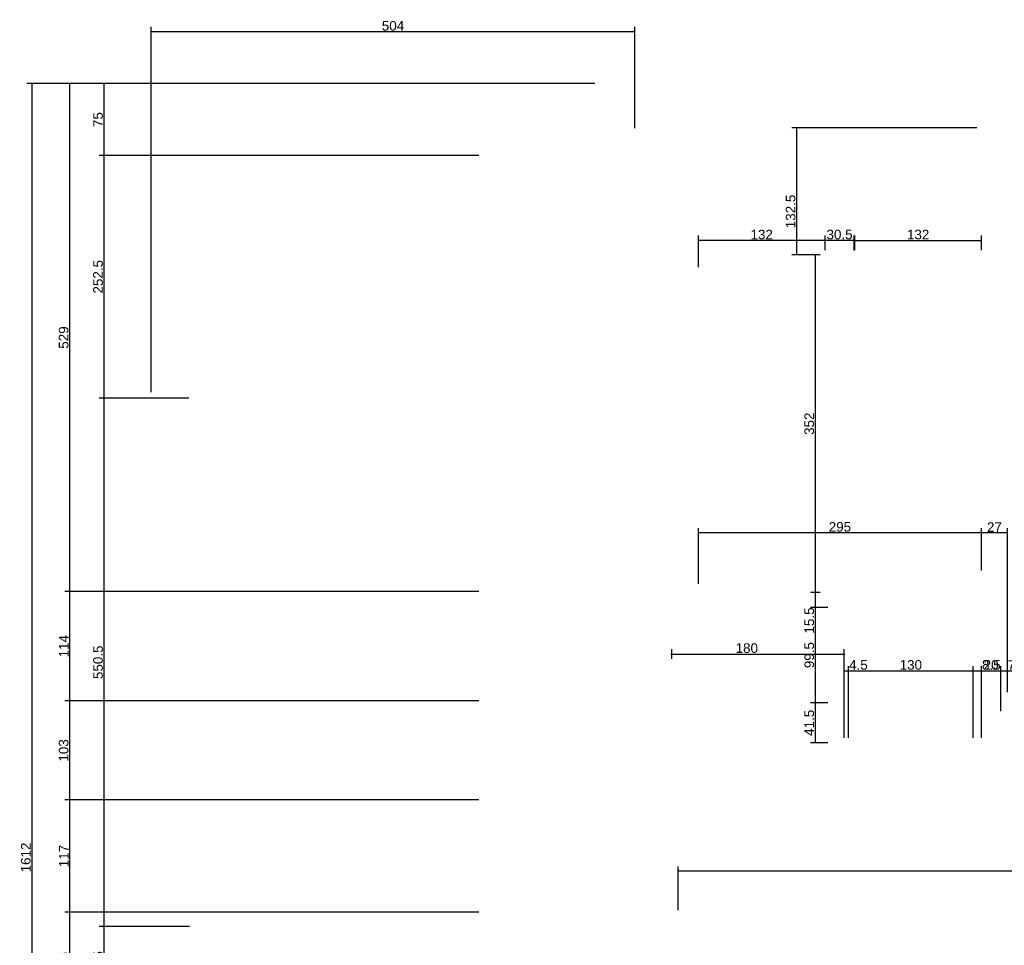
# Model space of a CAD drawing. Header units: millimetres. Extents: x 126553 to 403692, y -95821 to 38049.
# Tile 31 of 256: x 159215 to 160241, y -23880 to -22916. Entities that reach past the tile are written whole.
import ezdxf

# ---------------------------------------------------------------- set-up
doc = ezdxf.new("R2010")
doc.units = ezdxf.units.MM
doc.layers.add('11_wymiary', color=55, linetype='Continuous')
doc.layers.add('11_wymiary @ 50', color=55, linetype='Continuous')
doc.styles.add('11_RJ', font='arial.ttf')
doc.dimstyles.new('11_RJ (cc)', dxfattribs={"dimtxt": 0.2, "dimasz": 0.001, "dimexe": 0.1, "dimexo": 0.1, "dimgap": 0.02, "dimtad": 1, "dimdec": 1, "dimrnd": 0.5, "dimzin": 12, "dimdsep": 46, "dimtxsty": '11_RJ', "dimblk": 'OBLIQUE', "dimcen": 0, "dimdle": 0.01, "dimclrd": 256, "dimclre": 256, "dimclrt": 2, "dimazin": 3, "dimtfac": 1, "dimtdec": 1, "dimtofl": 0, "dimtmove": 0, "dimatfit": 3, "dimldrblk": 'DOT', "dimfxl": 1, "dimtolj": 1, "dimtzin": 13, "dimarcsym": 0})

# ---------------------------------------------------------------- blocks, each defined once
blk = doc.blocks.new('_Oblique')
at = {"color": 0, "linetype": 'ByBlock', "lineweight": -2}
blk.add_line((-0.5, -0.5), (0.5, 0.5), dxfattribs=at)
blk = doc.blocks.new('*D1208')
at = {"layer": '11_wymiary', "lineweight": -2, "transparency": 16777216}
for p, q in [((159814.6, -22982.2), (159222.9, -22982.2)), ((159227.9, -22981.7), (159227.9, -24594.7)), ((159814.6, -24594.2), (159222.9, -24594.2))]:
    blk.add_line(p, q, dxfattribs=at)
at = {"layer": 'Defpoints', "color": 0, "transparency": 16777216}
for p in [(159819.6, -22982.2), (159227.9, -24594.2), (159819.6, -24594.2)]:
    blk.add_point(p, dxfattribs=at)
at = {"layer": '11_wymiary', "lineweight": -2, "transparency": 16777216, "xscale": 0.05, "yscale": 0.05, "zscale": 0.05}
for p, rotation in [((159227.9, -22982.2), 90), ((159227.9, -24594.2), 270)]:
    blk.add_blockref('_Oblique', p, dxfattribs=dict(at, rotation=rotation))
at = {"layer": '11_wymiary', "color": 2, "transparency": 16777216, "insert": (159221.8, -23788.2), "char_height": 10, "attachment_point": 5, "rotation": 90, "style": '11_RJ'}
blk.add_mtext('\\A1;1612', dxfattribs=at)
blk = doc.blocks.new('_Dot')
at = {"color": 0, "linetype": 'ByBlock', "lineweight": -2}
blk.add_line((-0.5, 0), (-1, 0), dxfattribs=at)
at = {"color": 0, "linetype": 'ByBlock', "const_width": 0.5}
blk.add_lwpolyline([(-0.25, 0, 1), (0.25, 0, 1)], format="xyb", close=True, dxfattribs=at)
blk = doc.blocks.new('*D1209')
at = {"layer": '11_wymiary', "lineweight": -2, "transparency": 16777216}
for p, q in [((159693.7, -22982.2), (159262.3, -22982.2)), ((159267.3, -22981.7), (159267.3, -23511.7)), ((159693.7, -23511.2), (159262.3, -23511.2))]:
    blk.add_line(p, q, dxfattribs=at)
at = {"layer": 'Defpoints', "color": 0, "transparency": 16777216}
for p in [(159698.7, -22982.2), (159267.3, -23511.2), (159698.7, -23511.2)]:
    blk.add_point(p, dxfattribs=at)
at = {"layer": '11_wymiary', "lineweight": -2, "transparency": 16777216, "xscale": 0.05, "yscale": 0.05, "zscale": 0.05}
for p, rotation in [((159267.3, -22982.2), 90), ((159267.3, -23511.2), 270)]:
    blk.add_blockref('_Oblique', p, dxfattribs=dict(at, rotation=rotation))
at = {"layer": '11_wymiary', "color": 2, "transparency": 16777216, "insert": (159261.2, -23246.7), "char_height": 10, "attachment_point": 5, "rotation": 90, "style": '11_RJ'}
blk.add_mtext('\\A1;529', dxfattribs=at)
blk = doc.blocks.new('*D1210')
at = {"layer": '11_wymiary', "lineweight": -2, "transparency": 16777216}
for p, q in [((159693.7, -23511.2), (159262.3, -23511.2)), ((159267.3, -23510.7), (159267.3, -23625.7)), ((159693.7, -23625.2), (159262.3, -23625.2))]:
    blk.add_line(p, q, dxfattribs=at)
at = {"layer": 'Defpoints', "color": 0, "transparency": 16777216}
for p in [(159698.7, -23511.2), (159267.3, -23625.2), (159698.7, -23625.2)]:
    blk.add_point(p, dxfattribs=at)
at = {"layer": '11_wymiary', "lineweight": -2, "transparency": 16777216, "xscale": 0.05, "yscale": 0.05, "zscale": 0.05}
for p, rotation in [((159267.3, -23511.2), 90), ((159267.3, -23625.2), 270)]:
    blk.add_blockref('_Oblique', p, dxfattribs=dict(at, rotation=rotation))
at = {"layer": '11_wymiary', "color": 2, "transparency": 16777216, "insert": (159261.3, -23568.2), "char_height": 10, "attachment_point": 5, "rotation": 90, "style": '11_RJ'}
blk.add_mtext('\\A1;114', dxfattribs=at)
blk = doc.blocks.new('*D1211')
at = {"layer": '11_wymiary', "lineweight": -2, "transparency": 16777216}
for p, q in [((159693.7, -23625.2), (159262.3, -23625.2)), ((159267.3, -23624.7), (159267.3, -23728.7)), ((159693.7, -23728.2), (159262.3, -23728.2))]:
    blk.add_line(p, q, dxfattribs=at)
at = {"layer": 'Defpoints', "color": 0, "transparency": 16777216}
for p in [(159698.7, -23625.2), (159267.3, -23728.2), (159698.7, -23728.2)]:
    blk.add_point(p, dxfattribs=at)
at = {"layer": '11_wymiary', "lineweight": -2, "transparency": 16777216, "xscale": 0.05, "yscale": 0.05, "zscale": 0.05}
for p, rotation in [((159267.3, -23625.2), 90), ((159267.3, -23728.2), 270)]:
    blk.add_blockref('_Oblique', p, dxfattribs=dict(at, rotation=rotation))
at = {"layer": '11_wymiary', "color": 2, "transparency": 16777216, "insert": (159261.2, -23676.7), "char_height": 10, "attachment_point": 5, "rotation": 90, "style": '11_RJ'}
blk.add_mtext('\\A1;103', dxfattribs=at)
blk = doc.blocks.new('*D1212')
at = {"layer": '11_wymiary', "lineweight": -2, "transparency": 16777216}
for p, q in [((159693.7, -23728.2), (159262.3, -23728.2)), ((159267.3, -23727.7), (159267.3, -23845.7)), ((159693.7, -23845.2), (159262.3, -23845.2))]:
    blk.add_line(p, q, dxfattribs=at)
at = {"layer": 'Defpoints', "color": 0, "transparency": 16777216}
for p in [(159698.7, -23728.2), (159267.3, -23845.2), (159698.7, -23845.2)]:
    blk.add_point(p, dxfattribs=at)
at = {"layer": '11_wymiary', "lineweight": -2, "transparency": 16777216, "xscale": 0.05, "yscale": 0.05, "zscale": 0.05}
for p, rotation in [((159267.3, -23728.2), 90), ((159267.3, -23845.2), 270)]:
    blk.add_blockref('_Oblique', p, dxfattribs=dict(at, rotation=rotation))
at = {"layer": '11_wymiary', "color": 2, "transparency": 16777216, "insert": (159261.3, -23786.7), "char_height": 10, "attachment_point": 5, "rotation": 90, "style": '11_RJ'}
blk.add_mtext('\\A1;117', dxfattribs=at)
blk = doc.blocks.new('*D1213')
at = {"layer": '11_wymiary', "lineweight": -2, "transparency": 16777216}
for p, q in [((159693.7, -23845.2), (159262.3, -23845.2)), ((159267.3, -23844.7), (159267.3, -23951.7)), ((159693.7, -23951.2), (159262.3, -23951.2))]:
    blk.add_line(p, q, dxfattribs=at)
at = {"layer": 'Defpoints', "color": 0, "transparency": 16777216}
for p in [(159698.7, -23845.2), (159267.3, -23951.2), (159698.7, -23951.2)]:
    blk.add_point(p, dxfattribs=at)
at = {"layer": '11_wymiary', "lineweight": -2, "transparency": 16777216, "xscale": 0.05, "yscale": 0.05, "zscale": 0.05}
for p, rotation in [((159267.3, -23845.2), 90), ((159267.3, -23951.2), 270)]:
    blk.add_blockref('_Oblique', p, dxfattribs=dict(at, rotation=rotation))
at = {"layer": '11_wymiary', "color": 2, "transparency": 16777216, "insert": (159261.2, -23898.2), "char_height": 10, "attachment_point": 5, "rotation": 90, "style": '11_RJ'}
blk.add_mtext('\\A1;106', dxfattribs=at)
blk = doc.blocks.new('*D1223')
at = {"layer": '11_wymiary', "lineweight": -2, "transparency": 16777216}
for p, q in [((160630.3, -23685.2), (160630.3, -23807.5)), ((159901.4, -23843.2), (159901.4, -23797.5)), ((160630.8, -23802.5), (159900.9, -23802.5))]:
    blk.add_line(p, q, dxfattribs=at)
at = {"layer": 'Defpoints', "color": 0, "transparency": 16777216}
for p in [(160630.3, -23680.2), (159901.4, -23802.5), (159901.4, -23848.2)]:
    blk.add_point(p, dxfattribs=at)
at = {"layer": '11_wymiary', "lineweight": -2, "transparency": 16777216, "xscale": 0.05, "yscale": 0.05, "zscale": 0.05, "rotation": 180}
blk.add_blockref('_Oblique', (159901.4, -23802.5), dxfattribs=at)
at = {"layer": '11_wymiary', "lineweight": -2, "transparency": 16777216, "xscale": 0.05, "yscale": 0.05, "zscale": 0.05}
blk.add_blockref('_Oblique', (160630.3, -23802.5), dxfattribs=at)
at = {"layer": '11_wymiary', "color": 2, "transparency": 16777216, "insert": (160265.8, -23796.4), "char_height": 10, "attachment_point": 5, "style": '11_RJ'}
blk.add_mtext('\\A1;729', dxfattribs=at)
blk = doc.blocks.new('*D1255')
at = {"layer": '11_wymiary', "lineweight": -2, "transparency": 16777216}
for p, q in [((160217.4, -23489.4), (160217.4, -23445.1)), ((160244.4, -23616.2), (160244.4, -23445.1)), ((160244.9, -23450.1), (160216.9, -23450.1))]:
    blk.add_line(p, q, dxfattribs=at)
at = {"layer": 'Defpoints', "color": 0, "transparency": 16777216}
for p in [(160217.4, -23450.1), (160217.4, -23494.4), (160244.4, -23621.2)]:
    blk.add_point(p, dxfattribs=at)
at = {"layer": '11_wymiary', "lineweight": -2, "transparency": 16777216, "xscale": 0.05, "yscale": 0.05, "zscale": 0.05, "rotation": 180}
blk.add_blockref('_Oblique', (160217.4, -23450.1), dxfattribs=at)
at = {"layer": '11_wymiary', "lineweight": -2, "transparency": 16777216, "xscale": 0.05, "yscale": 0.05, "zscale": 0.05}
blk.add_blockref('_Oblique', (160244.4, -23450.1), dxfattribs=at)
at = {"layer": '11_wymiary', "color": 2, "transparency": 16777216, "insert": (160230.9, -23444.1), "char_height": 10, "attachment_point": 5, "style": '11_RJ'}
blk.add_mtext('\\A1;27', dxfattribs=at)
blk = doc.blocks.new('*D1256')
at = {"layer": '11_wymiary', "lineweight": -2, "transparency": 16777216}
for p, q in [((159922.4, -23503.2), (159922.4, -23445.1)), ((160217.4, -23489.4), (160217.4, -23445.1)), ((160217.9, -23450.1), (159921.9, -23450.1))]:
    blk.add_line(p, q, dxfattribs=at)
at = {"layer": 'Defpoints', "color": 0, "transparency": 16777216}
for p in [(159922.4, -23450.1), (160217.4, -23494.4), (159922.4, -23508.2)]:
    blk.add_point(p, dxfattribs=at)
at = {"layer": '11_wymiary', "lineweight": -2, "transparency": 16777216, "xscale": 0.05, "yscale": 0.05, "zscale": 0.05, "rotation": 180}
blk.add_blockref('_Oblique', (159922.4, -23450.1), dxfattribs=at)
at = {"layer": '11_wymiary', "lineweight": -2, "transparency": 16777216, "xscale": 0.05, "yscale": 0.05, "zscale": 0.05}
blk.add_blockref('_Oblique', (160217.4, -23450.1), dxfattribs=at)
at = {"layer": '11_wymiary', "color": 2, "transparency": 16777216, "insert": (160069.9, -23444), "char_height": 10, "attachment_point": 5, "style": '11_RJ'}
blk.add_mtext('\\A1;295', dxfattribs=at)
blk = doc.blocks.new('*D1364')
at = {"layer": '11_wymiary', "lineweight": -2, "transparency": 16777216}
for p, q in [((159894.3, -23571.2), (159894.3, -23581.3)), ((160074.4, -23622.2), (160074.4, -23571.3)), ((159893.8, -23576.3), (160074.9, -23576.3))]:
    blk.add_line(p, q, dxfattribs=at)
at = {"layer": 'Defpoints', "color": 0, "transparency": 16777216}
for p in [(159894.3, -23566.2), (160074.4, -23576.3), (160074.4, -23627.2)]:
    blk.add_point(p, dxfattribs=at)
at = {"layer": '11_wymiary', "lineweight": -2, "transparency": 16777216, "xscale": 0.05, "yscale": 0.05, "zscale": 0.05, "rotation": 180}
blk.add_blockref('_Oblique', (159894.3, -23576.3), dxfattribs=at)
at = {"layer": '11_wymiary', "lineweight": -2, "transparency": 16777216, "xscale": 0.05, "yscale": 0.05, "zscale": 0.05}
blk.add_blockref('_Oblique', (160074.4, -23576.3), dxfattribs=at)
at = {"layer": '11_wymiary', "color": 2, "transparency": 16777216, "insert": (159972.9, -23570.2), "char_height": 10, "attachment_point": 5, "style": '11_RJ'}
blk.add_mtext('\\A1;180', dxfattribs=at)
blk = doc.blocks.new('*D1365')
at = {"layer": '11_wymiary', "lineweight": -2, "transparency": 16777216}
for p, q in [((160237.4, -23635.7), (160237.4, -23588.8)), ((160244.4, -23616.2), (160244.4, -23588.8)), ((160236.9, -23593.8), (160244.4, -23593.8)), ((160244.4, -23593.8), (160252.9, -23593.8))]:
    blk.add_line(p, q, dxfattribs=at)
at = {"layer": 'Defpoints', "color": 0, "transparency": 16777216}
for p in [(160244.4, -23593.8), (160244.4, -23621.2), (160237.4, -23640.7)]:
    blk.add_point(p, dxfattribs=at)
at = {"layer": '11_wymiary', "lineweight": -2, "transparency": 16777216, "xscale": 0.05, "yscale": 0.05, "zscale": 0.05, "rotation": 180}
blk.add_blockref('_Oblique', (160237.4, -23593.8), dxfattribs=at)
at = {"layer": '11_wymiary', "lineweight": -2, "transparency": 16777216, "xscale": 0.05, "yscale": 0.05, "zscale": 0.05}
blk.add_blockref('_Oblique', (160244.4, -23593.8), dxfattribs=at)
at = {"layer": '11_wymiary', "color": 2, "transparency": 16777216, "insert": (160248.7, -23587.8), "char_height": 10, "attachment_point": 5, "style": '11_RJ'}
blk.add_mtext('\\A1;7', dxfattribs=at)
blk = doc.blocks.new('*D1413')
at = {"layer": '11_wymiary', "lineweight": -2, "transparency": 16777216}
for p, q in [((160085.4, -23155.6), (160085.4, -23140.6)), ((160217.4, -23155.6), (160217.4, -23140.6)), ((160084.9, -23145.6), (160217.9, -23145.6))]:
    blk.add_line(p, q, dxfattribs=at)
at = {"layer": 'Defpoints', "color": 0, "transparency": 16777216}
for p in [(160217.4, -23145.6), (160085.4, -23160.6), (160217.4, -23160.6)]:
    blk.add_point(p, dxfattribs=at)
at = {"layer": '11_wymiary', "lineweight": -2, "transparency": 16777216, "xscale": 0.05, "yscale": 0.05, "zscale": 0.05, "rotation": 180}
blk.add_blockref('_Oblique', (160085.4, -23145.6), dxfattribs=at)
at = {"layer": '11_wymiary', "lineweight": -2, "transparency": 16777216, "xscale": 0.05, "yscale": 0.05, "zscale": 0.05}
blk.add_blockref('_Oblique', (160217.4, -23145.6), dxfattribs=at)
at = {"layer": '11_wymiary', "color": 2, "transparency": 16777216, "insert": (160151.4, -23139.5), "char_height": 10, "attachment_point": 5, "style": '11_RJ'}
blk.add_mtext('\\A1;132', dxfattribs=at)
blk = doc.blocks.new('*D1414')
at = {"layer": '11_wymiary', "lineweight": -2, "transparency": 16777216}
for p, q in [((160212.4, -23028.2), (160019.7, -23028.2)), ((160024.7, -23027.7), (160024.7, -23161.1)), ((160049.4, -23160.6), (160019.7, -23160.6))]:
    blk.add_line(p, q, dxfattribs=at)
at = {"layer": 'Defpoints', "color": 0, "transparency": 16777216}
for p in [(160217.4, -23028.2), (160024.7, -23160.6), (160054.4, -23160.6)]:
    blk.add_point(p, dxfattribs=at)
at = {"layer": '11_wymiary', "lineweight": -2, "transparency": 16777216, "xscale": 0.05, "yscale": 0.05, "zscale": 0.05}
for p, rotation in [((160024.7, -23028.2), 90), ((160024.7, -23160.6), 270)]:
    blk.add_blockref('_Oblique', p, dxfattribs=dict(at, rotation=rotation))
at = {"layer": '11_wymiary', "color": 2, "transparency": 16777216, "insert": (160018.6, -23115.4), "char_height": 10, "attachment_point": 5, "rotation": 90, "style": '11_RJ'}
blk.add_mtext('\\A1;132.5', dxfattribs=at)
blk = doc.blocks.new('*D1415')
at = {"layer": '11_wymiary', "lineweight": -2, "transparency": 16777216}
for p, q in [((160049.4, -23160.6), (160039.1, -23160.6)), ((160044.1, -23160.1), (160044.1, -23512.9)), ((160049.4, -23512.4), (160039.1, -23512.4))]:
    blk.add_line(p, q, dxfattribs=at)
at = {"layer": 'Defpoints', "color": 0, "transparency": 16777216}
for p in [(160054.4, -23160.6), (160044.1, -23512.4), (160054.4, -23512.4)]:
    blk.add_point(p, dxfattribs=at)
at = {"layer": '11_wymiary', "lineweight": -2, "transparency": 16777216, "xscale": 0.05, "yscale": 0.05, "zscale": 0.05}
for p, rotation in [((160044.1, -23160.6), 90), ((160044.1, -23512.4), 270)]:
    blk.add_blockref('_Oblique', p, dxfattribs=dict(at, rotation=rotation))
at = {"layer": '11_wymiary', "color": 2, "transparency": 16777216, "insert": (160038, -23336.5), "char_height": 10, "attachment_point": 5, "rotation": 90, "style": '11_RJ'}
blk.add_mtext('\\A1;352', dxfattribs=at)
blk = doc.blocks.new('*D1416')
at = {"layer": '11_wymiary', "lineweight": -2, "transparency": 16777216}
for p, q in [((160049.4, -23512.4), (160039.1, -23512.4)), ((160044.1, -23511.9), (160044.1, -23527.8)), ((160057.4, -23527.8), (160039.1, -23527.8)), ((160044.1, -23527.8), (160044.1, -23555))]:
    blk.add_line(p, q, dxfattribs=at)
at = {"layer": 'Defpoints', "color": 0, "transparency": 16777216}
for p in [(160054.4, -23512.4), (160044.1, -23527.8), (160062.4, -23527.8)]:
    blk.add_point(p, dxfattribs=at)
at = {"layer": '11_wymiary', "lineweight": -2, "transparency": 16777216, "xscale": 0.05, "yscale": 0.05, "zscale": 0.05}
for p, rotation in [((160044.1, -23512.4), 90), ((160044.1, -23527.8), 270)]:
    blk.add_blockref('_Oblique', p, dxfattribs=dict(at, rotation=rotation))
at = {"layer": '11_wymiary', "color": 2, "transparency": 16777216, "insert": (160038, -23541.4), "char_height": 10, "attachment_point": 5, "rotation": 90, "style": '11_RJ'}
blk.add_mtext('\\A1;15.5', dxfattribs=at)
blk = doc.blocks.new('*D1417')
at = {"layer": '11_wymiary', "lineweight": -2, "transparency": 16777216}
for p, q in [((160057.4, -23527.8), (160039.1, -23527.8)), ((160044.1, -23527.3), (160044.1, -23627.7)), ((160057.4, -23627.2), (160039.1, -23627.2))]:
    blk.add_line(p, q, dxfattribs=at)
at = {"layer": 'Defpoints', "color": 0, "transparency": 16777216}
for p in [(160062.4, -23527.8), (160044.1, -23627.2), (160062.4, -23627.2)]:
    blk.add_point(p, dxfattribs=at)
at = {"layer": '11_wymiary', "lineweight": -2, "transparency": 16777216, "xscale": 0.05, "yscale": 0.05, "zscale": 0.05}
for p, rotation in [((160044.1, -23527.8), 90), ((160044.1, -23627.2), 270)]:
    blk.add_blockref('_Oblique', p, dxfattribs=dict(at, rotation=rotation))
at = {"layer": '11_wymiary', "color": 2, "transparency": 16777216, "insert": (160038, -23577.5), "char_height": 10, "attachment_point": 5, "rotation": 90, "style": '11_RJ'}
blk.add_mtext('\\A1;99.5', dxfattribs=at)
blk = doc.blocks.new('*D1418')
at = {"layer": '11_wymiary', "lineweight": -2, "transparency": 16777216}
for p, q in [((160057.4, -23627.2), (160039.1, -23627.2)), ((160044.1, -23626.7), (160044.1, -23669.2)), ((160057.4, -23668.7), (160039.1, -23668.7))]:
    blk.add_line(p, q, dxfattribs=at)
at = {"layer": 'Defpoints', "color": 0, "transparency": 16777216}
for p in [(160062.4, -23627.2), (160044.1, -23668.7), (160062.4, -23668.7)]:
    blk.add_point(p, dxfattribs=at)
at = {"layer": '11_wymiary', "lineweight": -2, "transparency": 16777216, "xscale": 0.05, "yscale": 0.05, "zscale": 0.05}
for p, rotation in [((160044.1, -23627.2), 90), ((160044.1, -23668.7), 270)]:
    blk.add_blockref('_Oblique', p, dxfattribs=dict(at, rotation=rotation))
at = {"layer": '11_wymiary', "color": 2, "transparency": 16777216, "insert": (160038, -23648), "char_height": 10, "attachment_point": 5, "rotation": 90, "style": '11_RJ'}
blk.add_mtext('\\A1;41.5', dxfattribs=at)
blk = doc.blocks.new('*D1419')
at = {"layer": '11_wymiary', "lineweight": -2, "transparency": 16777216}
for p, q in [((160054.4, -23155.6), (160054.4, -23140.6)), ((160084.7, -23156.1), (160084.7, -23140.6)), ((160085.2, -23145.6), (160053.9, -23145.6))]:
    blk.add_line(p, q, dxfattribs=at)
at = {"layer": 'Defpoints', "color": 0, "transparency": 16777216}
for p in [(160054.4, -23145.6), (160054.4, -23160.6), (160084.7, -23161.1)]:
    blk.add_point(p, dxfattribs=at)
at = {"layer": '11_wymiary', "lineweight": -2, "transparency": 16777216, "xscale": 0.05, "yscale": 0.05, "zscale": 0.05, "rotation": 180}
blk.add_blockref('_Oblique', (160054.4, -23145.6), dxfattribs=at)
at = {"layer": '11_wymiary', "lineweight": -2, "transparency": 16777216, "xscale": 0.05, "yscale": 0.05, "zscale": 0.05}
blk.add_blockref('_Oblique', (160084.7, -23145.6), dxfattribs=at)
at = {"layer": '11_wymiary', "color": 2, "transparency": 16777216, "insert": (160069.5, -23139.5), "char_height": 10, "attachment_point": 5, "style": '11_RJ'}
blk.add_mtext('\\A1;30.5', dxfattribs=at)
blk = doc.blocks.new('*D1420')
at = {"layer": '11_wymiary', "lineweight": -2, "transparency": 16777216}
for p, q in [((159922.4, -23173.5), (159922.4, -23140.6)), ((160054.4, -23155.6), (160054.4, -23140.6)), ((160054.9, -23145.6), (159921.9, -23145.6))]:
    blk.add_line(p, q, dxfattribs=at)
at = {"layer": 'Defpoints', "color": 0, "transparency": 16777216}
for p in [(159922.4, -23145.6), (160054.4, -23160.6), (159922.4, -23178.5)]:
    blk.add_point(p, dxfattribs=at)
at = {"layer": '11_wymiary', "lineweight": -2, "transparency": 16777216, "xscale": 0.05, "yscale": 0.05, "zscale": 0.05, "rotation": 180}
blk.add_blockref('_Oblique', (159922.4, -23145.6), dxfattribs=at)
at = {"layer": '11_wymiary', "lineweight": -2, "transparency": 16777216, "xscale": 0.05, "yscale": 0.05, "zscale": 0.05}
blk.add_blockref('_Oblique', (160054.4, -23145.6), dxfattribs=at)
at = {"layer": '11_wymiary', "color": 2, "transparency": 16777216, "insert": (159988.4, -23139.5), "char_height": 10, "attachment_point": 5, "style": '11_RJ'}
blk.add_mtext('\\A1;132', dxfattribs=at)
blk = doc.blocks.new('*D1421')
at = {"layer": '11_wymiary', "lineweight": -2, "transparency": 16777216}
for p, q in [((160208.8, -23663.7), (160208.8, -23588.8)), ((160208.3, -23593.8), (160217.4, -23593.8)), ((160217.4, -23593.8), (160237.7, -23593.8))]:
    blk.add_line(p, q, dxfattribs=at)
at = {"layer": 'Defpoints', "color": 0, "transparency": 16777216}
for p in [(160217.4, -23593.8), (160217.4, -23593.8), (160208.8, -23668.7)]:
    blk.add_point(p, dxfattribs=at)
at = {"layer": '11_wymiary', "lineweight": -2, "transparency": 16777216, "xscale": 0.05, "yscale": 0.05, "zscale": 0.05, "rotation": 180}
blk.add_blockref('_Oblique', (160208.8, -23593.8), dxfattribs=at)
at = {"layer": '11_wymiary', "lineweight": -2, "transparency": 16777216, "xscale": 0.05, "yscale": 0.05, "zscale": 0.05}
blk.add_blockref('_Oblique', (160217.4, -23593.8), dxfattribs=at)
at = {"layer": '11_wymiary', "color": 2, "transparency": 16777216, "insert": (160227.6, -23587.7), "char_height": 10, "attachment_point": 5, "style": '11_RJ'}
blk.add_mtext('\\A1;8.5', dxfattribs=at)
blk = doc.blocks.new('*D1422')
at = {"layer": '11_wymiary', "lineweight": -2, "transparency": 16777216}
for p, q in [((160217.4, -23663.7), (160217.4, -23588.8)), ((160237.4, -23635.7), (160237.4, -23588.8)), ((160216.9, -23593.8), (160237.9, -23593.8))]:
    blk.add_line(p, q, dxfattribs=at)
at = {"layer": 'Defpoints', "color": 0, "transparency": 16777216}
for p in [(160237.4, -23593.8), (160237.4, -23640.7), (160217.4, -23668.7)]:
    blk.add_point(p, dxfattribs=at)
at = {"layer": '11_wymiary', "lineweight": -2, "transparency": 16777216, "xscale": 0.05, "yscale": 0.05, "zscale": 0.05, "rotation": 180}
blk.add_blockref('_Oblique', (160217.4, -23593.8), dxfattribs=at)
at = {"layer": '11_wymiary', "lineweight": -2, "transparency": 16777216, "xscale": 0.05, "yscale": 0.05, "zscale": 0.05}
blk.add_blockref('_Oblique', (160237.4, -23593.8), dxfattribs=at)
at = {"layer": '11_wymiary', "color": 2, "transparency": 16777216, "insert": (160227.4, -23587.7), "char_height": 10, "attachment_point": 5, "style": '11_RJ'}
blk.add_mtext('\\A1;20', dxfattribs=at)
blk = doc.blocks.new('*D1423')
at = {"layer": '11_wymiary', "lineweight": -2, "transparency": 16777216}
for p, q in [((160078.8, -23663.7), (160078.8, -23588.8)), ((160208.8, -23663.7), (160208.8, -23588.8)), ((160078.3, -23593.8), (160209.3, -23593.8))]:
    blk.add_line(p, q, dxfattribs=at)
at = {"layer": 'Defpoints', "color": 0, "transparency": 16777216}
for p in [(160208.8, -23593.8), (160078.8, -23668.7), (160208.8, -23668.7)]:
    blk.add_point(p, dxfattribs=at)
at = {"layer": '11_wymiary', "lineweight": -2, "transparency": 16777216, "xscale": 0.05, "yscale": 0.05, "zscale": 0.05, "rotation": 180}
blk.add_blockref('_Oblique', (160078.8, -23593.8), dxfattribs=at)
at = {"layer": '11_wymiary', "lineweight": -2, "transparency": 16777216, "xscale": 0.05, "yscale": 0.05, "zscale": 0.05}
blk.add_blockref('_Oblique', (160208.8, -23593.8), dxfattribs=at)
at = {"layer": '11_wymiary', "color": 2, "transparency": 16777216, "insert": (160143.8, -23587.7), "char_height": 10, "attachment_point": 5, "style": '11_RJ'}
blk.add_mtext('\\A1;130', dxfattribs=at)
blk = doc.blocks.new('*D1424')
at = {"layer": '11_wymiary', "lineweight": -2, "transparency": 16777216}
for p, q in [((160074.4, -23663.7), (160074.4, -23588.8)), ((160078.8, -23663.7), (160078.8, -23588.8)), ((160073.9, -23593.8), (160078.8, -23593.8)), ((160078.8, -23593.8), (160099.5, -23593.8))]:
    blk.add_line(p, q, dxfattribs=at)
at = {"layer": 'Defpoints', "color": 0, "transparency": 16777216}
for p in [(160078.8, -23593.8), (160074.4, -23668.7), (160078.8, -23668.7)]:
    blk.add_point(p, dxfattribs=at)
at = {"layer": '11_wymiary', "lineweight": -2, "transparency": 16777216, "xscale": 0.05, "yscale": 0.05, "zscale": 0.05, "rotation": 180}
blk.add_blockref('_Oblique', (160074.4, -23593.8), dxfattribs=at)
at = {"layer": '11_wymiary', "lineweight": -2, "transparency": 16777216, "xscale": 0.05, "yscale": 0.05, "zscale": 0.05}
blk.add_blockref('_Oblique', (160078.8, -23593.8), dxfattribs=at)
at = {"layer": '11_wymiary', "color": 2, "transparency": 16777216, "insert": (160089.2, -23587.7), "char_height": 10, "attachment_point": 5, "style": '11_RJ'}
blk.add_mtext('\\A1;4.5', dxfattribs=at)
blk = doc.blocks.new('*D1429')
at = {"layer": '11_wymiary', "lineweight": -2, "transparency": 16777216}
for p, q in [((159352.3, -23303.5), (159352.3, -22923.2)), ((159856.2, -23028.7), (159856.2, -22923.2)), ((159856.7, -22928.2), (159351.8, -22928.2))]:
    blk.add_line(p, q, dxfattribs=at)
at = {"layer": 'Defpoints', "color": 0, "transparency": 16777216}
for p in [(159352.3, -22928.2), (159856.2, -23033.7), (159352.3, -23308.5)]:
    blk.add_point(p, dxfattribs=at)
at = {"layer": '11_wymiary', "lineweight": -2, "transparency": 16777216, "xscale": 0.05, "yscale": 0.05, "zscale": 0.05, "rotation": 180}
blk.add_blockref('_Oblique', (159352.3, -22928.2), dxfattribs=at)
at = {"layer": '11_wymiary', "lineweight": -2, "transparency": 16777216, "xscale": 0.05, "yscale": 0.05, "zscale": 0.05}
blk.add_blockref('_Oblique', (159856.2, -22928.2), dxfattribs=at)
at = {"layer": '11_wymiary', "color": 2, "transparency": 16777216, "insert": (159604.3, -22922.1), "char_height": 10, "attachment_point": 5, "style": '11_RJ'}
blk.add_mtext('\\A1;504', dxfattribs=at)
blk = doc.blocks.new('*D1430')
at = {"layer": '11_wymiary', "lineweight": -2, "transparency": 16777216}
for p, q in [((159693.7, -22982.2), (159298.1, -22982.2)), ((159303.1, -22981.7), (159303.1, -23057.6)), ((159693.6, -23057.1), (159298.1, -23057.1))]:
    blk.add_line(p, q, dxfattribs=at)
at = {"layer": 'Defpoints', "color": 0, "transparency": 16777216}
for p in [(159698.7, -22982.2), (159303.1, -23057.1), (159698.6, -23057.1)]:
    blk.add_point(p, dxfattribs=at)
at = {"layer": '11_wymiary', "lineweight": -2, "transparency": 16777216, "xscale": 0.05, "yscale": 0.05, "zscale": 0.05}
for p, rotation in [((159303.1, -22982.2), 90), ((159303.1, -23057.1), 270)]:
    blk.add_blockref('_Oblique', p, dxfattribs=dict(at, rotation=rotation))
at = {"layer": '11_wymiary', "color": 2, "transparency": 16777216, "insert": (159297, -23019.7), "char_height": 10, "attachment_point": 5, "rotation": 90, "style": '11_RJ'}
blk.add_mtext('\\A1;75', dxfattribs=at)
blk = doc.blocks.new('*D1431')
at = {"layer": '11_wymiary', "lineweight": -2, "transparency": 16777216}
for p, q in [((159693.6, -23057.1), (159298.1, -23057.1)), ((159303.1, -23056.6), (159303.1, -23310.3)), ((159391.7, -23309.8), (159298.1, -23309.8))]:
    blk.add_line(p, q, dxfattribs=at)
at = {"layer": 'Defpoints', "color": 0, "transparency": 16777216}
for p in [(159698.6, -23057.1), (159303.1, -23309.8), (159396.7, -23309.8)]:
    blk.add_point(p, dxfattribs=at)
at = {"layer": '11_wymiary', "lineweight": -2, "transparency": 16777216, "xscale": 0.05, "yscale": 0.05, "zscale": 0.05}
for p, rotation in [((159303.1, -23057.1), 90), ((159303.1, -23309.8), 270)]:
    blk.add_blockref('_Oblique', p, dxfattribs=dict(at, rotation=rotation))
at = {"layer": '11_wymiary', "color": 2, "transparency": 16777216, "insert": (159297, -23183.4), "char_height": 10, "attachment_point": 5, "rotation": 90, "style": '11_RJ'}
blk.add_mtext('\\A1;252.5', dxfattribs=at)
blk = doc.blocks.new('*D1432')
at = {"layer": '11_wymiary', "lineweight": -2, "transparency": 16777216}
for p, q in [((159391.7, -23309.8), (159298.1, -23309.8)), ((159303.1, -23309.3), (159303.1, -23860.6)), ((159392.3, -23860.1), (159298.1, -23860.1))]:
    blk.add_line(p, q, dxfattribs=at)
at = {"layer": 'Defpoints', "color": 0, "transparency": 16777216}
for p in [(159396.7, -23309.8), (159303.1, -23860.1), (159397.3, -23860.1)]:
    blk.add_point(p, dxfattribs=at)
at = {"layer": '11_wymiary', "lineweight": -2, "transparency": 16777216, "xscale": 0.05, "yscale": 0.05, "zscale": 0.05}
for p, rotation in [((159303.1, -23309.8), 90), ((159303.1, -23860.1), 270)]:
    blk.add_blockref('_Oblique', p, dxfattribs=dict(at, rotation=rotation))
at = {"layer": '11_wymiary', "color": 2, "transparency": 16777216, "insert": (159297, -23584.9), "char_height": 10, "attachment_point": 5, "rotation": 90, "style": '11_RJ'}
blk.add_mtext('\\A1;550.5', dxfattribs=at)
blk = doc.blocks.new('*D1436')
at = {"layer": '11_wymiary', "lineweight": -2, "transparency": 16777216}
blk.add_line((159303.1, -23859.6), (159303.1, -23939.2), dxfattribs=at)
at = {"layer": 'Defpoints', "color": 0, "transparency": 16777216}
for p in [(159303.1, -23860.1), (159303.1, -23938.7), (159303.1, -23938.7)]:
    blk.add_point(p, dxfattribs=at)
at = {"layer": '11_wymiary', "lineweight": -2, "transparency": 16777216, "xscale": 0.05, "yscale": 0.05, "zscale": 0.05}
for p, rotation in [((159303.1, -23860.1), 90), ((159303.1, -23938.7), 270)]:
    blk.add_blockref('_Oblique', p, dxfattribs=dict(at, rotation=rotation))
at = {"layer": '11_wymiary', "color": 2, "transparency": 16777216, "insert": (159297, -23899.4), "char_height": 10, "attachment_point": 5, "rotation": 90, "style": '11_RJ'}
blk.add_mtext('\\A1;78.5', dxfattribs=at)

msp = doc.modelspace()

# ---------------------------------------------------------------- dimensions: what is measured, and where the dimension line sits
at = {"layer": '11_wymiary @ 50'}
for base, p1, p2, picture, middle in [((159352.34548, -22928.22855), (159856.23935, -23033.71876), (159352.34548, -23308.49807), '*D1429', (159604.29242, -22922.12282)), ((159922.36721, -23145.57173), (160054.36721, -23160.57581), (159922.36721, -23178.54697), '*D1420', (159988.36721, -23139.46259)), ((160054.36721, -23145.57173), (160084.66719, -23161.13959), (160054.36721, -23160.57581), '*D1419', (160069.5172, -23139.46259)), ((160217.36721, -23145.57173), (160085.36721, -23160.57581), (160217.36721, -23160.57581), '*D1413', (160151.36721, -23139.46259)), ((159922.36721, -23450.12032), (160217.36721, -23494.40883), (159922.36721, -23508.24344), '*D1256', (160069.86721, -23444.01459)), ((160217.36721, -23450.12032), (160244.36721, -23621.24344), (160217.36721, -23494.40883), '*D1255', (160230.86721, -23444.09985)), ((160078.76081, -23593.79616), (160074.36721, -23668.74344), (160078.76081, -23668.74344), '*D1424', (160089.15256, -23587.7109)), ((160208.76081, -23593.79616), (160078.76081, -23668.74344), (160208.76081, -23668.74344), '*D1423', (160143.76081, -23587.68702)), ((160217.36721, -23593.79616), (160208.76081, -23668.74344), (160217.36721, -23593.79616), '*D1421', (160227.56455, -23587.69043)), ((160237.36721, -23593.79616), (160217.36721, -23668.74344), (160237.36721, -23640.74344), '*D1422', (160227.36721, -23587.69043)), ((160244.36721, -23593.79616), (160237.36721, -23640.74344), (160244.36721, -23621.24344), '*D1365', (160248.65391, -23587.79616)), ((159901.36721, -23802.48553), (160630.30138, -23680.24344), (159901.36721, -23848.24344), '*D1223', (160265.8343, -23796.3798))]:
    dim = msp.add_linear_dim(base=base, p1=p1, p2=p2, dimstyle='11_RJ (cc)', override={"dimscale": 50, "dimtix": 0, "dimtofl": 0, "dimtmove": 0, "dimatfit": 3}, dxfattribs=at)
    dim.commit()
    dim.dimension.update_dxf_attribs({"geometry": picture, "text_midpoint": middle})
for base, p1, p2, picture, middle in [((159227.8883, -24594.24344), (159819.60541, -22982.24344), (159819.60541, -24594.24344), '*D1208', (159221.78257, -23788.24344)), ((159267.31444, -23511.24344), (159698.6784, -22982.24344), (159698.6784, -23511.24344), '*D1209', (159261.20871, -23246.74344)), ((159303.10422, -23057.07168), (159698.6784, -22982.24344), (159698.55054, -23057.07168), '*D1430', (159297.01895, -23019.65756)), ((159303.10422, -23309.78026), (159698.55054, -23057.07168), (159396.67028, -23309.78026), '*D1431', (159296.99849, -23183.42597)), ((160044.13555, -23512.40883), (160054.36721, -23160.57581), (160054.36721, -23512.40883), '*D1415', (160038.02641, -23336.49232)), ((159303.10422, -23860.09807), (159396.67028, -23309.78026), (159397.33727, -23860.09807), '*D1432', (159296.99849, -23584.93916)), ((159267.31444, -23625.24344), (159698.6784, -23511.24344), (159698.6784, -23625.24344), '*D1210', (159261.29397, -23568.24344)), ((160044.13555, -23527.8031), (160054.36721, -23512.40883), (160062.36721, -23527.8031), '*D1416', (160038.02982, -23541.40767)), ((160044.13555, -23627.16662), (160062.36721, -23527.8031), (160062.36721, -23627.16662), '*D1417', (160038.02982, -23577.48486)), ((159267.31444, -23728.24344), (159698.6784, -23625.24344), (159698.6784, -23728.24344), '*D1211', (159261.2053, -23676.74344)), ((160044.13555, -23668.74344), (160062.36721, -23627.16662), (160062.36721, -23668.74344), '*D1418', (160038.02982, -23647.95503)), ((159267.31444, -23845.24344), (159698.6784, -23728.24344), (159698.6784, -23845.24344), '*D1212', (159261.29397, -23786.74344)), ((159267.31444, -23951.24344), (159698.6784, -23845.24344), (159698.6784, -23951.24344), '*D1213', (159261.20871, -23898.24344)), ((159303.10422, -23938.67168), (159303.10422, -23860.09807), (159303.10422, -23938.67168), '*D1436', (159296.99849, -23899.38487))]:
    dim = msp.add_linear_dim(base=base, p1=p1, p2=p2, angle=90, dimstyle='11_RJ (cc)', override={"dimscale": 50, "dimtix": 0, "dimtofl": 0, "dimtmove": 0, "dimatfit": 3}, dxfattribs=at)
    dim.commit()
    dim.dimension.update_dxf_attribs({"geometry": picture, "text_midpoint": middle})
dim = msp.add_linear_dim(base=(160024.67231, -23160.57581), p1=(160217.36721, -23028.24344), p2=(160054.36721, -23160.57581), angle=90, dimstyle='11_RJ (cc)', override={"dimscale": 50, "dimtix": 0, "dimtofl": 0, "dimtmove": 0, "dimatfit": 3}, dxfattribs=at)
dim.commit()
dim.dimension.update_dxf_attribs({"geometry": '*D1414', "text_midpoint": (160024.67231, -23115.43114), "dimtype": 128})
dim = msp.add_linear_dim(base=(160074.36721, -23576.34474), p1=(159894.34176, -23566.1555), p2=(160074.36721, -23627.16662), dimstyle='11_RJ (cc)', override={"dimscale": 50, "dimtix": 0, "dimtofl": 0, "dimtmove": 0, "dimatfit": 3}, dxfattribs=at)
dim.commit()
dim.dimension.update_dxf_attribs({"geometry": '*D1364', "text_midpoint": (159972.85864, -23576.34474), "dimtype": 128})

doc.saveas('drawing.dxf')
